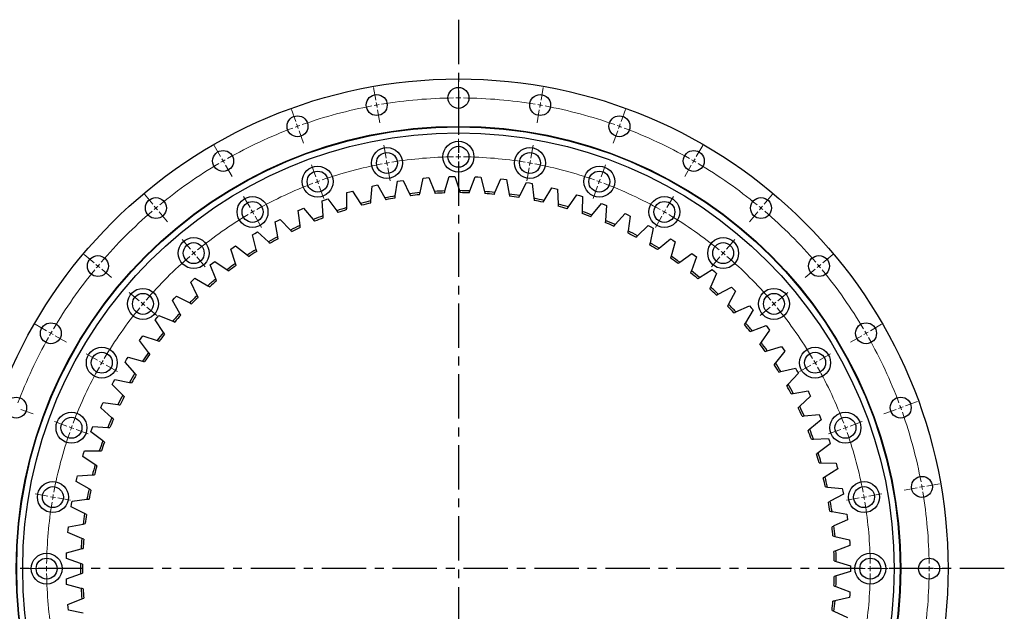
# Model space of a CAD drawing. Header units: millimetres. Extents: x -19 to 5091, y 5098 to 9181.
# Tile 3 of 13: x 836 to 1823, y 5954 to 6547. Entities that reach past the tile are written whole.
import ezdxf

# ---------------------------------------------------------------- set-up
doc = ezdxf.new("R2010")
doc.units = ezdxf.units.MM
doc.header["$LTSCALE"] = 20
doc.linetypes.add('CENTER', pattern=[10.16, 6.35, -1.27, 1.27, -1.27])

msp = doc.modelspace()

# ---------------------------------------------------------------- linework, layer by layer
at = {"linetype": 'CENTER', "ltscale": 0.35}
for p, q in [((1275.83, 6547.17), (1275.83, 5446.31)), ((1823.24, 5996.74), (728.42, 5996.74))]:
    msp.add_line(p, q, dxfattribs=at)
at = {"color": 0, "linetype": 'Continuous', "lineweight": 18}
for p, q in [((1193, 6466.49), (1190.74, 6479.29)), ((1275.83, 6473.74), (1275.83, 6486.74)), ((1358.66, 6466.49), (1360.92, 6479.29)), ((1275.83, 6468.74), (1275.83, 6471.24)), ((1275.83, 6468.74), (1275.83, 6466.24)), ((1193.87, 6461.57), (1193.43, 6464.03)), ((1193.87, 6461.57), (1194.3, 6459.11)), ((1275.83, 6463.74), (1275.83, 6450.74)), ((1357.79, 6461.57), (1357.36, 6459.11)), ((1357.79, 6461.57), (1358.23, 6464.03)), ((1112.69, 6444.97), (1108.24, 6457.19)), ((1194.74, 6456.64), (1196.99, 6443.84)), ((1356.92, 6456.64), (1354.67, 6443.84)), ((1438.97, 6444.97), (1443.42, 6457.19)), ((1114.4, 6440.27), (1113.54, 6442.62)), ((1114.4, 6440.27), (1115.25, 6437.92)), ((1437.26, 6440.27), (1436.41, 6437.92)), ((1437.26, 6440.27), (1438.12, 6442.62)), ((1116.11, 6435.57), (1120.55, 6423.36)), ((1435.55, 6435.57), (1431.11, 6423.36)), ((1037.33, 6409.83), (1030.83, 6421.09)), ((1203.25, 6408.39), (1200.99, 6421.19)), ((1275.83, 6414.74), (1275.83, 6427.74)), ((1348.42, 6408.39), (1350.67, 6421.19)), ((1514.33, 6409.83), (1520.83, 6421.09)), ((1275.83, 6409.74), (1275.83, 6412.24)), ((1275.83, 6409.74), (1275.83, 6407.24)), ((1039.83, 6405.5), (1038.58, 6407.67)), ((1039.83, 6405.5), (1041.08, 6403.34)), ((1042.33, 6401.17), (1048.83, 6389.91)), ((1132.87, 6389.53), (1128.42, 6401.75)), ((1204.11, 6403.46), (1203.68, 6405.93)), ((1204.11, 6403.46), (1204.55, 6401)), ((1204.98, 6398.54), (1207.24, 6385.74)), ((1275.83, 6404.74), (1275.83, 6391.74)), ((1346.68, 6398.54), (1344.42, 6385.74)), ((1347.55, 6403.46), (1347.11, 6401)), ((1347.55, 6403.46), (1347.98, 6405.93)), ((1418.79, 6389.53), (1423.24, 6401.75)), ((1509.33, 6401.17), (1502.83, 6389.91)), ((1511.83, 6405.5), (1510.58, 6403.34)), ((1511.83, 6405.5), (1513.08, 6407.67)), ((1134.58, 6384.83), (1133.72, 6387.18)), ((1134.58, 6384.83), (1135.43, 6382.48)), ((1136.29, 6380.13), (1140.73, 6367.92)), ((1415.37, 6380.13), (1410.93, 6367.92)), ((1417.08, 6384.83), (1416.23, 6382.48)), ((1417.08, 6384.83), (1417.94, 6387.18)), ((969.22, 6362.14), (960.86, 6372.1)), ((1066.83, 6358.74), (1060.33, 6370)), ((1484.83, 6358.74), (1491.33, 6370)), ((1582.44, 6362.14), (1590.8, 6372.1)), ((972.43, 6358.31), (970.83, 6360.23)), ((1579.23, 6358.31), (1580.83, 6360.23)), ((972.43, 6358.31), (974.04, 6356.4)), ((975.65, 6354.48), (984, 6344.52)), ((1069.33, 6354.41), (1068.08, 6356.57)), ((1069.33, 6354.41), (1070.58, 6352.24)), ((1071.83, 6350.08), (1078.33, 6338.82)), ((1479.83, 6350.08), (1473.33, 6338.82)), ((1482.33, 6354.41), (1481.08, 6352.24)), ((1482.33, 6354.41), (1483.58, 6356.57)), ((1576.01, 6354.48), (1567.66, 6344.52)), ((1579.23, 6358.31), (1577.62, 6356.4)), ((1007.15, 6316.94), (998.79, 6326.9)), ((1544.52, 6316.94), (1552.87, 6326.9)), ((910.43, 6303.35), (900.47, 6311.7)), ((1010.36, 6313.11), (1008.75, 6315.03)), ((1010.36, 6313.11), (1011.97, 6311.2)), ((1541.3, 6313.11), (1539.69, 6311.2)), ((1541.3, 6313.11), (1542.91, 6315.03)), ((1641.23, 6303.35), (1651.19, 6311.7)), ((914.26, 6300.13), (912.34, 6301.74)), ((914.26, 6300.13), (916.17, 6298.53)), ((1013.57, 6309.28), (1021.93, 6299.33)), ((1538.09, 6309.28), (1529.73, 6299.33)), ((1637.4, 6300.13), (1635.49, 6298.53)), ((1637.4, 6300.13), (1639.32, 6301.74)), ((918.09, 6296.92), (928.05, 6288.56)), ((1633.57, 6296.92), (1623.61, 6288.56)), ((955.62, 6265.42), (945.67, 6273.78)), ((1596.04, 6265.42), (1606, 6273.78)), ((959.45, 6262.21), (957.54, 6263.82)), ((959.45, 6262.21), (961.37, 6260.6)), ((1592.21, 6262.21), (1590.29, 6260.6)), ((1592.21, 6262.21), (1594.12, 6263.82)), ((963.28, 6259), (973.24, 6250.64)), ((1588.38, 6259), (1578.42, 6250.64)), ((862.74, 6235.24), (851.48, 6241.74)), ((1688.92, 6235.24), (1700.18, 6241.74)), ((867.07, 6232.74), (864.9, 6233.99)), ((867.07, 6232.74), (869.23, 6231.49)), ((1684.59, 6232.74), (1682.43, 6231.49)), ((1684.59, 6232.74), (1686.76, 6233.99)), ((871.4, 6230.24), (882.65, 6223.74)), ((1680.26, 6230.24), (1669.01, 6223.74)), ((913.83, 6205.74), (902.57, 6212.24)), ((1637.83, 6205.74), (1649.09, 6212.24)), ((918.16, 6203.24), (916, 6204.49)), ((918.16, 6203.24), (920.33, 6201.99)), ((1633.5, 6203.24), (1631.33, 6201.99)), ((1633.5, 6203.24), (1635.66, 6204.49)), ((922.49, 6200.74), (933.75, 6194.24)), ((1629.17, 6200.74), (1617.91, 6194.24)), ((1724.06, 6159.88), (1736.28, 6164.33)), ((836.99, 6156.46), (849.21, 6152.02)), ((1714.67, 6156.46), (1702.45, 6152.02)), ((1719.37, 6158.17), (1717.02, 6157.32)), ((1719.37, 6158.17), (1721.71, 6159.03)), ((883.04, 6139.7), (870.82, 6144.15)), ((1668.62, 6139.7), (1680.84, 6144.15)), ((887.74, 6137.99), (885.39, 6138.85)), ((887.74, 6137.99), (890.09, 6137.14)), ((892.44, 6136.28), (904.65, 6131.84)), ((1659.23, 6136.28), (1647.01, 6131.84)), ((1663.92, 6137.99), (1661.57, 6137.14)), ((1663.92, 6137.99), (1666.27, 6138.85)), ((1735.74, 6077.83), (1722.93, 6075.57)), ((1740.66, 6078.7), (1738.2, 6078.27)), ((1740.66, 6078.7), (1743.12, 6079.13)), ((1745.58, 6079.57), (1758.39, 6081.83)), ((864.18, 6069.32), (851.38, 6071.58)), ((869.1, 6068.46), (866.64, 6068.89)), ((869.1, 6068.46), (871.57, 6068.02)), ((874.03, 6067.59), (886.83, 6065.33)), ((1677.63, 6067.59), (1664.83, 6065.33)), ((1682.56, 6068.46), (1680.09, 6068.02)), ((1682.56, 6068.46), (1685.02, 6068.89)), ((1687.48, 6069.32), (1700.28, 6071.58)), ((857.83, 5996.74), (844.83, 5996.74)), ((862.83, 5996.74), (860.33, 5996.74)), ((862.83, 5996.74), (865.33, 5996.74)), ((867.83, 5996.74), (880.83, 5996.74)), ((1683.83, 5996.74), (1670.83, 5996.74)), ((1688.83, 5996.74), (1686.33, 5996.74)), ((1688.83, 5996.74), (1691.33, 5996.74)), ((1693.83, 5996.74), (1706.83, 5996.74)), ((1742.83, 5996.74), (1729.83, 5996.74)), ((1747.83, 5996.74), (1745.33, 5996.74)), ((1747.83, 5996.74), (1750.33, 5996.74)), ((1752.83, 5996.74), (1765.83, 5996.74))]:
    msp.add_line(p, q, dxfattribs=at)
at = {"color": 7, "linetype": 'Continuous', "lineweight": 25}
for p, q in [((1228.56, 6485.46), (1228.56, 6485.46)), ((1240.5, 6388.41), (1243.36, 6388.66)), ((1243.36, 6388.66), (1246.21, 6388.88)), ((1246.21, 6388.88), (1251.77, 6374.97)), ((1262.31, 6375.5), (1266.47, 6389.89)), ((1266.47, 6389.89), (1269.33, 6389.95)), ((1269.33, 6389.95), (1272.19, 6389.98)), ((1272.19, 6389.98), (1276.82, 6375.74)), ((1287.38, 6375.56), (1292.47, 6389.65)), ((1292.47, 6389.65), (1295.33, 6389.52)), ((1295.33, 6389.52), (1298.19, 6389.36)), ((1298.19, 6389.36), (1301.86, 6374.84)), ((1187.92, 6365.4), (1189.15, 6380.33)), ((1189.15, 6380.33), (1191.95, 6380.95)), ((1191.95, 6380.95), (1194.75, 6381.55)), ((1194.75, 6381.55), (1202.09, 6368.5)), ((1212.48, 6370.41), (1214.69, 6385.22)), ((1214.69, 6385.22), (1217.52, 6385.65)), ((1217.52, 6385.65), (1220.36, 6386.07)), ((1220.36, 6386.07), (1226.82, 6372.56)), ((1237.31, 6373.78), (1240.5, 6388.41)), ((1312.39, 6373.97), (1318.4, 6387.69)), ((1318.4, 6387.69), (1321.25, 6387.37)), ((1321.25, 6387.37), (1324.09, 6387.03)), ((1324.09, 6387.03), (1326.79, 6372.3)), ((1337.24, 6370.73), (1344.15, 6384.02)), ((1344.15, 6384.02), (1346.96, 6383.51)), ((1346.96, 6383.51), (1349.78, 6382.98)), ((1349.78, 6382.98), (1351.5, 6368.11)), ((1163.75, 6358.79), (1163.99, 6373.76)), ((1163.99, 6373.76), (1166.74, 6374.57)), ((1166.74, 6374.57), (1169.49, 6375.35)), ((1169.49, 6375.35), (1177.68, 6362.81)), ((1361.82, 6365.85), (1369.59, 6378.66)), ((1369.59, 6378.66), (1372.37, 6377.97)), ((1372.37, 6377.97), (1375.14, 6377.25)), ((1375.14, 6377.25), (1375.88, 6362.29)), ((1386.03, 6359.36), (1394.63, 6371.63)), ((1394.63, 6371.63), (1397.36, 6370.75)), ((1397.36, 6370.75), (1400.07, 6369.86)), ((1400.07, 6369.86), (1399.82, 6354.88)), ((1139.32, 6365.55), (1142.01, 6366.53)), ((1140.06, 6350.59), (1139.32, 6365.55)), ((1142.01, 6366.53), (1144.7, 6367.49)), ((1144.7, 6367.49), (1153.7, 6355.52)), ((1409.75, 6351.29), (1419.15, 6362.96)), ((1419.15, 6362.96), (1421.81, 6361.9)), ((1421.81, 6361.9), (1424.46, 6360.83)), ((1424.46, 6360.83), (1423.22, 6345.9)), ((1115.24, 6355.72), (1117.86, 6356.88)), ((1116.97, 6340.84), (1115.24, 6355.72)), ((1117.86, 6356.88), (1120.49, 6358.02)), ((1120.49, 6358.02), (1130.26, 6346.67)), ((1432.89, 6341.66), (1443.04, 6352.68)), ((1443.04, 6352.68), (1445.62, 6351.46)), ((1445.62, 6351.46), (1448.2, 6350.21)), ((1448.2, 6350.21), (1445.98, 6335.4)), ((1091.87, 6344.32), (1094.4, 6345.65)), ((1094.58, 6329.59), (1091.87, 6344.32)), ((1094.4, 6345.65), (1096.95, 6346.96)), ((1096.95, 6346.96), (1107.45, 6336.28)), ((1455.35, 6330.53), (1466.19, 6340.85)), ((1466.19, 6340.85), (1468.7, 6339.46)), ((1468.7, 6339.46), (1471.18, 6338.05)), ((1069.3, 6331.4), (1071.74, 6332.9)), ((1072.98, 6316.88), (1069.3, 6331.4)), ((1071.74, 6332.9), (1074.19, 6334.37)), ((1074.19, 6334.37), (1085.38, 6324.41)), ((1471.18, 6338.05), (1467.99, 6323.41)), ((1049.97, 6318.67), (1052.32, 6320.31)), ((1052.32, 6320.31), (1064.14, 6311.11)), ((1477.01, 6317.93), (1488.52, 6327.52)), ((1488.52, 6327.52), (1490.92, 6325.96)), ((1493.31, 6324.39), (1489.16, 6310)), ((1490.92, 6325.96), (1493.31, 6324.39)), ((1047.63, 6317.02), (1049.97, 6318.67)), ((1052.26, 6302.78), (1047.63, 6317.02)), ((1497.8, 6303.93), (1509.92, 6312.74)), ((1509.92, 6312.74), (1512.21, 6311.03)), ((1512.21, 6311.03), (1514.49, 6309.3)), ((1026.96, 6301.24), (1029.19, 6303.04)), ((1032.53, 6287.33), (1026.96, 6301.24)), ((1029.19, 6303.04), (1031.42, 6304.83)), ((1031.42, 6304.83), (1043.82, 6296.43)), ((1514.49, 6309.3), (1509.39, 6295.22)), ((1517.62, 6288.59), (1530.29, 6296.58)), ((1534.63, 6292.84), (1528.61, 6279.13)), ((1530.29, 6296.58), (1532.47, 6294.72)), ((1532.47, 6294.72), (1534.63, 6292.84)), ((1007.38, 6284.12), (1009.48, 6286.07)), ((1013.85, 6270.62), (1007.38, 6284.12)), ((1009.48, 6286.07), (1011.6, 6288)), ((1011.6, 6288), (1024.52, 6280.44)), ((1536.38, 6271.97), (1549.55, 6279.11)), ((1553.63, 6275.09), (1546.72, 6261.8)), ((1549.55, 6279.11), (1551.6, 6277.11)), ((1551.6, 6277.11), (1553.63, 6275.09)), ((988.98, 6265.75), (990.94, 6267.84)), ((996.32, 6252.7), (988.98, 6265.75)), ((990.94, 6267.84), (992.92, 6269.9)), ((992.92, 6269.9), (1006.32, 6263.21)), ((1554, 6254.15), (1567.61, 6260.4)), ((1567.61, 6260.4), (1569.53, 6258.27)), ((973.65, 6248.41), (975.49, 6250.61)), ((975.49, 6250.61), (989.3, 6244.81)), ((1571.42, 6256.12), (1563.65, 6243.32)), ((1569.53, 6258.27), (1571.42, 6256.12)), ((971.82, 6246.21), (973.65, 6248.41)), ((980.02, 6233.67), (971.82, 6246.21)), ((1570.41, 6235.21), (1584.4, 6240.54)), ((1584.4, 6240.54), (1586.17, 6238.29)), ((1587.92, 6236.02), (1579.31, 6223.76)), ((1586.17, 6238.29), (1587.92, 6236.02)), ((956, 6225.57), (957.67, 6227.89)), ((965.01, 6213.6), (956, 6225.57)), ((957.67, 6227.89), (959.37, 6230.2)), ((959.37, 6230.2), (973.53, 6225.34)), ((1585.52, 6215.22), (1599.84, 6219.61)), ((1603.05, 6214.87), (1593.65, 6203.21)), ((1599.84, 6219.61), (1601.46, 6217.25)), ((1601.46, 6217.25), (1603.05, 6214.87)), ((941.58, 6203.93), (943.09, 6206.36)), ((951.35, 6192.58), (941.58, 6203.93)), ((943.09, 6206.36), (944.63, 6208.78)), ((944.63, 6208.78), (959.08, 6204.86)), ((1599.28, 6194.27), (1613.86, 6197.71)), ((1616.75, 6192.77), (1606.61, 6181.75)), ((1613.86, 6197.71), (1615.32, 6195.24)), ((1615.32, 6195.24), (1616.75, 6192.77)), ((928.61, 6181.39), (929.97, 6183.91)), ((939.12, 6170.71), (928.61, 6181.39)), ((929.97, 6183.91), (931.34, 6186.42)), ((931.34, 6186.42), (946.02, 6183.47)), ((1611.63, 6172.46), (1626.4, 6174.93)), ((1626.4, 6174.93), (1627.69, 6172.37)), ((1627.69, 6172.37), (1628.96, 6169.81)), ((918.35, 6160.64), (919.56, 6163.24)), ((919.56, 6163.24), (934.4, 6161.26)), ((1628.96, 6169.81), (1618.11, 6159.48)), ((917.17, 6158.04), (918.35, 6160.64)), ((928.36, 6148.08), (917.17, 6158.04)), ((1622.51, 6149.88), (1637.41, 6151.37)), ((1639.63, 6146.09), (1628.12, 6136.51)), ((1637.41, 6151.37), (1638.53, 6148.73)), ((1638.53, 6148.73), (1639.63, 6146.09)), ((907.29, 6133.98), (908.3, 6136.66)), ((919.12, 6124.78), (907.29, 6133.98)), ((908.3, 6136.66), (909.33, 6139.33)), ((909.33, 6139.33), (924.28, 6138.34)), ((1631.87, 6126.64), (1646.84, 6127.13)), ((1646.84, 6127.13), (1647.79, 6124.43)), ((1647.79, 6124.43), (1648.7, 6121.72)), ((899.86, 6112.06), (900.71, 6114.8)), ((900.71, 6114.8), (915.69, 6114.79)), ((1648.7, 6121.72), (1636.58, 6112.92)), ((899.03, 6109.32), (899.86, 6112.06)), ((911.43, 6100.93), (899.03, 6109.32)), ((1639.68, 6102.82), (1654.65, 6102.33)), ((1654.65, 6102.33), (1655.41, 6099.57)), ((1656.15, 6096.8), (1643.47, 6088.82)), ((1655.41, 6099.57), (1656.15, 6096.8)), ((892.41, 6084.17), (893.06, 6086.96)), ((905.34, 6076.62), (892.41, 6084.17)), ((893.06, 6086.96), (893.73, 6089.75)), ((893.73, 6089.75), (908.67, 6090.73)), ((1645.9, 6078.54), (1660.8, 6077.06)), ((1660.8, 6077.06), (1661.38, 6074.26)), ((1661.38, 6074.26), (1661.93, 6071.45)), ((887.93, 6061.47), (888.41, 6064.29)), ((888.41, 6064.29), (903.26, 6066.26)), ((1661.93, 6071.45), (1648.76, 6064.32)), ((887.47, 6058.64), (887.93, 6061.47)), ((900.87, 6051.96), (887.47, 6058.64)), ((1650.49, 6053.9), (1665.27, 6051.44)), ((1666.02, 6045.77), (1652.41, 6039.53)), ((1665.27, 6051.44), (1665.66, 6048.61)), ((1665.66, 6048.61), (1666.02, 6045.77)), ((884.23, 6032.84), (884.5, 6035.69)), ((884.5, 6035.69), (884.8, 6038.54)), ((884.8, 6038.54), (899.48, 6041.49)), ((898.04, 6027.05), (884.23, 6032.84)), ((1653.45, 6029.02), (1668.03, 6025.59)), ((1668.03, 6025.59), (1668.23, 6022.73)), ((882.89, 6012.6), (897.35, 6016.52)), ((1668.41, 6019.87), (1654.41, 6014.55)), ((1668.23, 6022.73), (1668.41, 6019.87)), ((882.7, 6006.88), (882.78, 6009.74)), ((896.87, 6002.02), (882.7, 6006.88)), ((882.78, 6009.74), (882.89, 6012.6)), ((1654.76, 6003.99), (1669.08, 5999.6)), ((1669.08, 5993.88), (1654.76, 5989.49)), ((1669.08, 5999.6), (1669.09, 5996.74)), ((1669.09, 5996.74), (1669.08, 5993.88)), ((882.7, 5986.6), (896.87, 5991.46)), ((882.78, 5983.74), (882.7, 5986.6)), ((882.89, 5980.87), (882.78, 5983.74)), ((897.35, 5976.96), (882.89, 5980.87)), ((1654.41, 5978.93), (1668.41, 5973.6)), ((884.23, 5960.64), (898.04, 5966.42)), ((1668.03, 5967.89), (1653.45, 5964.46)), ((1668.23, 5970.75), (1668.03, 5967.89)), ((1668.41, 5973.6), (1668.23, 5970.75)), ((884.5, 5957.79), (884.23, 5960.64)), ((884.8, 5954.94), (884.5, 5957.79)), ((899.48, 5951.99), (884.8, 5954.94)), ((1652.41, 5953.95), (1666.02, 5947.71))]:
    msp.add_line(p, q, dxfattribs=at)
for centre, radius in [((1275.83, 5996.74), 491), ((1275.83, 6468.74), 10.5), ((1193.87, 6461.57), 10.5), ((1357.79, 6461.57), 10.5), ((1114.4, 6440.27), 10.5), ((1437.26, 6440.27), 10.5), ((1275.83, 5996.74), 443.5), ((1275.83, 5996.74), 443), ((1275.83, 5996.74), 437), ((1204.11, 6403.46), 15.5), ((1275.83, 6409.74), 15.5), ((1275.83, 6409.74), 10.5), ((1347.55, 6403.46), 15.5), ((1039.83, 6405.5), 10.5), ((1204.11, 6403.46), 10.5), ((1347.55, 6403.46), 10.5), ((1511.83, 6405.5), 10.5), ((1134.58, 6384.83), 15.5), ((1417.08, 6384.83), 15.5), ((1134.58, 6384.83), 10.5), ((1417.08, 6384.83), 10.5), ((1069.33, 6354.41), 15.5), ((1482.33, 6354.41), 15.5), ((972.43, 6358.31), 10.5), ((1069.33, 6354.41), 10.5), ((1482.33, 6354.41), 10.5), ((1579.23, 6358.31), 10.5), ((1010.36, 6313.11), 15.5), ((1010.36, 6313.11), 10.5), ((1541.3, 6313.11), 15.5), ((1541.3, 6313.11), 10.5), ((914.26, 6300.13), 10.5), ((1637.4, 6300.13), 10.5), ((959.45, 6262.21), 15.5), ((959.45, 6262.21), 10.5), ((1592.21, 6262.21), 15.5), ((1592.21, 6262.21), 10.5), ((867.07, 6232.74), 10.5), ((1684.59, 6232.74), 10.5), ((918.16, 6203.24), 15.5), ((918.16, 6203.24), 10.5), ((1633.5, 6203.24), 15.5), ((1633.5, 6203.24), 10.5), ((832.3, 6158.17), 10.5), ((1719.37, 6158.17), 10.5), ((887.74, 6137.99), 15.5), ((1663.92, 6137.99), 15.5), ((887.74, 6137.99), 10.5), ((1663.92, 6137.99), 10.5), ((869.1, 6068.46), 15.5), ((1682.56, 6068.46), 15.5), ((1740.66, 6078.7), 10.5), ((869.1, 6068.46), 10.5), ((1682.56, 6068.46), 10.5), ((862.83, 5996.74), 15.5), ((862.83, 5996.74), 10.5), ((1688.83, 5996.74), 15.5), ((1688.83, 5996.74), 10.5), ((1747.83, 5996.74), 10.5)]:
    msp.add_circle(centre, radius, dxfattribs=at)
at = {"color": 0, "linetype": 'Continuous', "lineweight": 18}
for radius, start, end in [(472, 90.60695, 99.39305), (472, 90, 90.30347), (472, 89.69653, 90), (472, 80.60695, 89.39305), (472, 100.60695, 109.39305), (472, 100, 100.30347), (472, 99.69653, 100), (472, 80, 80.30347), (472, 79.69653, 80), (472, 70.60695, 79.39305), (472, 110.60695, 119.39305), (472, 110, 110.30347), (472, 109.69653, 110), (472, 70, 70.30347), (472, 69.69653, 70), (472, 60.60695, 69.39305), (413, 90.69365, 99.30635), (413, 90, 90.34683), (413, 89.65317, 90), (413, 80.69365, 89.30635), (472, 120.60695, 129.39305), (472, 120, 120.30347), (472, 119.69653, 120), (413, 100.69365, 109.30635), (413, 100, 100.34683), (413, 99.65317, 100), (413, 80, 80.34683), (413, 79.65317, 80), (413, 70.69365, 79.30635), (472, 60, 60.30347), (472, 59.69653, 60), (472, 50.60695, 59.39305), (413, 110.69365, 119.30635), (413, 110, 110.34683), (413, 109.65317, 110), (413, 70, 70.34683), (413, 69.65317, 70), (413, 60.69365, 69.30635), (472, 129.69653, 130), (472, 50, 50.30347), (472, 130.60695, 139.39305), (472, 130, 130.30347), (413, 120.69365, 129.30635), (413, 120, 120.34683), (413, 119.65317, 120), (413, 60, 60.34683), (413, 59.65317, 60), (413, 50.69365, 59.30635), (472, 49.69653, 50), (472, 40.60695, 49.39305), (413, 130.69365, 139.30635), (413, 130, 130.34683), (413, 129.65317, 130), (413, 50, 50.34683), (413, 49.65317, 50), (413, 40.69365, 49.30635), (472, 140, 140.30347), (472, 139.69653, 140), (472, 40, 40.30347), (472, 39.69653, 40), (472, 140.60695, 149.39305), (472, 30.60695, 39.39305), (413, 140, 140.34683), (413, 139.65317, 140), (413, 40, 40.34683), (413, 39.65317, 40), (413, 140.69365, 149.30635), (413, 30.69365, 39.30635), (472, 150, 150.30347), (472, 149.69653, 150), (472, 30, 30.30347), (472, 29.69653, 30), (472, 150.60695, 159.39305), (472, 20.60695, 29.39305), (413, 150, 150.34683), (413, 149.65317, 150), (413, 30, 30.34683), (413, 29.65317, 30), (413, 150.69365, 159.30635), (413, 20.69365, 29.30635), (472, 20, 20.30347), (472, 19.69653, 20), (472, 10.60695, 19.39305), (413, 160.69365, 169.30635), (413, 160, 160.34683), (413, 159.65317, 160), (413, 20, 20.34683), (413, 19.65317, 20), (413, 10.69365, 19.30635), (472, 10, 10.30347), (472, 9.69653, 10), (472, 0.60695, 9.39305), (413, 170.69365, 179.30635), (413, 170, 170.34683), (413, 169.65317, 170), (413, 10, 10.34683), (413, 9.65317, 10), (413, 0.69365, 9.30635), (413, 179.65317, 180), (413, 180, 180.34683), (413, 0, 0.34683), (413, 359.65317, 0), (472, 0, 0.30347), (472, 359.69653, 0), (413, 180.69365, 189.30635), (413, 350.69365, 359.30635), (472, 350.60695, 359.39305)]:
    msp.add_arc((1275.83, 5996.74), radius, start, end, dxfattribs=at)
at = {"color": 7, "linetype": 'Continuous', "lineweight": 25}
for radius, start, end in [(379, 99.62271, 101.2194), (379, 95.83323, 97.42992), (377, 95.93283, 97.33033), (379, 92.04376, 93.64045), (377, 92.14335, 93.54086), (379, 88.25429, 89.85098), (377, 88.35388, 89.75138), (379, 84.46481, 86.0615), (377, 84.56441, 85.96191), (379, 80.67534, 82.27203), (377, 80.77493, 82.17244), (379, 103.41218, 105.00887), (377, 103.51178, 104.90928), (377, 99.7223, 101.1198), (379, 76.88586, 78.48256), (377, 76.98546, 78.38296), (379, 73.09639, 74.69308), (377, 73.19599, 74.59349), (379, 110.99113, 112.58782), (379, 107.20165, 108.79835), (377, 107.30125, 108.69875), (377, 69.40651, 70.80401), (379, 69.30692, 70.90361), (379, 114.7806, 116.37729), (377, 111.09072, 112.48822), (377, 65.61704, 67.01454), (379, 65.51744, 67.11414), (379, 118.57008, 120.16677), (377, 114.8802, 116.2777), (377, 61.82756, 63.22507), (379, 61.72797, 63.32466), (377, 118.66967, 120.06717), (377, 58.03809, 59.43559), (379, 57.9385, 59.53519), (379, 122.35955, 123.95624), (377, 122.45914, 123.85665), (379, 54.14902, 55.74571), (379, 126.14902, 127.74571), (377, 126.24862, 127.64612), (377, 54.24862, 55.64612), (377, 50.45914, 51.85665), (379, 50.35955, 51.95624), (379, 129.9385, 131.53519), (377, 130.03809, 131.43559), (379, 133.72797, 135.32466), (377, 46.66967, 48.06717), (379, 46.57008, 48.16677), (377, 133.82756, 135.22507), (379, 42.7806, 44.37729), (379, 137.51744, 139.11414), (377, 137.61704, 139.01454), (377, 42.8802, 44.2777), (377, 39.09072, 40.48822), (379, 38.99113, 40.58782), (379, 141.30692, 142.90361), (377, 141.40651, 142.80401), (377, 35.30125, 36.69875), (379, 35.20165, 36.79835), (379, 145.09639, 146.69308), (377, 145.19599, 146.59349), (377, 31.51178, 32.90928), (379, 31.41218, 33.00887), (379, 148.88586, 150.48256), (377, 148.98546, 150.38296), (379, 27.62271, 29.2194), (377, 27.7223, 29.1198), (379, 152.67534, 154.27203), (377, 152.77493, 154.17244), (377, 23.93283, 25.33033), (379, 23.83323, 25.42992), (379, 156.46481, 158.0615), (377, 156.56441, 157.96191), (377, 20.14335, 21.54086), (379, 20.04376, 21.64045), (379, 160.25429, 161.85098), (377, 160.35388, 161.75138), (379, 16.25429, 17.85098), (377, 16.35388, 17.75138), (379, 164.04376, 165.64045), (377, 164.14335, 165.54086), (377, 12.56441, 13.96191), (379, 12.46481, 14.0615), (379, 167.83323, 169.42992), (377, 167.93283, 169.33033), (377, 8.77493, 10.17244), (379, 8.67534, 10.27203), (379, 171.62271, 173.2194), (377, 171.7223, 173.1198), (377, 4.98546, 6.38296), (379, 4.88586, 6.48256), (379, 175.41218, 177.00887), (377, 175.51178, 176.90928), (377, 1.19599, 2.59349), (379, 1.09639, 2.69308), (379, 179.20165, 180.79835), (377, 179.30125, 180.69875), (377, 357.40651, 358.80401), (379, 357.30692, 358.90361), (379, 182.99113, 184.58782), (377, 183.09072, 184.48822), (379, 353.51744, 355.11414), (377, 353.61704, 355.01454)]:
    msp.add_arc((1275.83, 5996.74), radius, start, end, dxfattribs=at)
for points in [[(1212.17, 6368.32), (1212.27, 6369.02), (1212.37, 6369.71), (1212.48, 6370.41)], [(1226.82, 6372.56), (1227.12, 6371.92), (1227.43, 6371.29), (1227.73, 6370.66)], [(1236.86, 6371.72), (1237.01, 6372.4), (1237.16, 6373.09), (1237.31, 6373.78)], [(1251.77, 6374.97), (1252.03, 6374.32), (1252.29, 6373.67), (1252.55, 6373.02)], [(1261.73, 6373.47), (1261.93, 6374.15), (1262.12, 6374.82), (1262.31, 6375.5)], [(1276.82, 6375.74), (1277.03, 6375.07), (1277.25, 6374.4), (1277.47, 6373.73)], [(1286.66, 6373.58), (1286.9, 6374.24), (1287.14, 6374.9), (1287.38, 6375.56)], [(1301.86, 6374.84), (1302.03, 6374.16), (1302.21, 6373.48), (1302.38, 6372.8)], [(1311.54, 6372.04), (1311.82, 6372.69), (1312.11, 6373.33), (1312.39, 6373.97)], [(1326.79, 6372.3), (1326.92, 6371.61), (1327.05, 6370.92), (1327.17, 6370.23)], [(1336.27, 6368.86), (1336.59, 6369.49), (1336.92, 6370.11), (1337.24, 6370.73)], [(1177.68, 6362.81), (1178.06, 6362.22), (1178.45, 6361.63), (1178.83, 6361.05)], [(1187.75, 6363.3), (1187.8, 6364), (1187.86, 6364.7), (1187.92, 6365.4)], [(1202.09, 6368.5), (1202.43, 6367.88), (1202.78, 6367.27), (1203.12, 6366.66)], [(1351.5, 6368.11), (1351.58, 6367.41), (1351.67, 6366.71), (1351.75, 6366.02)], [(1360.73, 6364.05), (1361.09, 6364.65), (1361.46, 6365.25), (1361.82, 6365.85)], [(1375.88, 6362.29), (1375.92, 6361.59), (1375.95, 6360.89), (1375.99, 6360.19)], [(1384.82, 6357.64), (1385.22, 6358.21), (1385.63, 6358.79), (1386.03, 6359.36)], [(1140.17, 6348.48), (1140.13, 6349.18), (1140.1, 6349.89), (1140.06, 6350.59)], [(1153.7, 6355.52), (1154.12, 6354.96), (1154.55, 6354.4), (1154.97, 6353.84)], [(1163.71, 6356.68), (1163.72, 6357.38), (1163.74, 6358.08), (1163.75, 6358.79)], [(1399.82, 6354.88), (1399.81, 6354.18), (1399.8, 6353.48), (1399.79, 6352.78)], [(1408.43, 6349.65), (1408.87, 6350.19), (1409.31, 6350.74), (1409.75, 6351.29)], [(1117.22, 6338.75), (1117.14, 6339.45), (1117.06, 6340.14), (1116.97, 6340.84)], [(1130.26, 6346.67), (1130.71, 6346.13), (1131.17, 6345.6), (1131.63, 6345.07)], [(1423.22, 6345.9), (1423.16, 6345.2), (1423.11, 6344.51), (1423.05, 6343.81)], [(1431.47, 6340.11), (1431.94, 6340.63), (1432.42, 6341.15), (1432.89, 6341.66)], [(1094.96, 6327.52), (1094.83, 6328.21), (1094.71, 6328.9), (1094.58, 6329.59)], [(1107.45, 6336.28), (1107.94, 6335.78), (1108.43, 6335.28), (1108.92, 6334.78)], [(1445.98, 6335.4), (1445.87, 6334.71), (1445.77, 6334.01), (1445.66, 6333.32)], [(1453.82, 6329.08), (1454.33, 6329.56), (1454.84, 6330.04), (1455.35, 6330.53)], [(1085.38, 6324.41), (1085.9, 6323.94), (1086.42, 6323.48), (1086.95, 6323.01)], [(1467.99, 6323.41), (1467.84, 6322.73), (1467.69, 6322.04), (1467.54, 6321.36)], [(1064.14, 6311.11), (1064.69, 6310.67), (1065.24, 6310.24), (1065.8, 6309.81)], [(1073.5, 6314.84), (1073.32, 6315.52), (1073.15, 6316.2), (1072.98, 6316.88)], [(1475.4, 6316.59), (1475.94, 6317.03), (1476.48, 6317.48), (1477.01, 6317.93)], [(1489.16, 6310), (1488.96, 6309.33), (1488.77, 6308.65), (1488.57, 6307.98)], [(1052.91, 6300.77), (1052.7, 6301.44), (1052.48, 6302.11), (1052.26, 6302.78)], [(1496.1, 6302.7), (1496.67, 6303.11), (1497.24, 6303.52), (1497.8, 6303.93)], [(1043.82, 6296.43), (1044.4, 6296.03), (1044.98, 6295.64), (1045.57, 6295.25)], [(1509.39, 6295.22), (1509.16, 6294.56), (1508.92, 6293.9), (1508.68, 6293.24)], [(1024.52, 6280.44), (1025.13, 6280.08), (1025.73, 6279.73), (1026.34, 6279.38)], [(1033.31, 6285.38), (1033.05, 6286.03), (1032.79, 6286.68), (1032.53, 6287.33)], [(1515.84, 6287.47), (1516.43, 6287.84), (1517.03, 6288.22), (1517.62, 6288.59)], [(1014.76, 6268.72), (1014.46, 6269.35), (1014.16, 6269.98), (1013.85, 6270.62)], [(1528.61, 6279.13), (1528.33, 6278.48), (1528.05, 6277.84), (1527.76, 6277.2)], [(1534.53, 6270.97), (1535.15, 6271.31), (1535.76, 6271.64), (1536.38, 6271.97)], [(1006.32, 6263.21), (1006.95, 6262.9), (1007.58, 6262.58), (1008.21, 6262.27)], [(1546.72, 6261.8), (1546.4, 6261.18), (1546.07, 6260.56), (1545.75, 6259.94)], [(997.36, 6250.87), (997.01, 6251.48), (996.67, 6252.09), (996.32, 6252.7)], [(1552.09, 6253.27), (1552.73, 6253.57), (1553.36, 6253.86), (1554, 6254.15)], [(989.3, 6244.81), (989.95, 6244.54), (990.59, 6244.27), (991.24, 6244)], [(1563.65, 6243.32), (1563.28, 6242.72), (1562.92, 6242.12), (1562.55, 6241.52)], [(981.17, 6231.91), (980.79, 6232.49), (980.4, 6233.08), (980.02, 6233.67)], [(1568.44, 6234.46), (1569.09, 6234.71), (1569.75, 6234.96), (1570.41, 6235.21)], [(973.53, 6225.34), (974.2, 6225.11), (974.86, 6224.88), (975.52, 6224.65)], [(1579.31, 6223.76), (1578.91, 6223.19), (1578.51, 6222.61), (1578.1, 6222.04)], [(966.27, 6211.92), (965.85, 6212.48), (965.43, 6213.04), (965.01, 6213.6)], [(1583.51, 6214.6), (1584.18, 6214.8), (1584.85, 6215.01), (1585.52, 6215.22)], [(959.08, 6204.86), (959.76, 6204.67), (960.44, 6204.49), (961.12, 6204.31)], [(1593.65, 6203.21), (1593.21, 6202.66), (1592.77, 6202.11), (1592.33, 6201.57)], [(952.73, 6190.99), (952.27, 6191.52), (951.81, 6192.05), (951.35, 6192.58)], [(1597.24, 6193.79), (1597.92, 6193.95), (1598.6, 6194.11), (1599.28, 6194.27)], [(946.02, 6183.47), (946.71, 6183.33), (947.4, 6183.19), (948.09, 6183.05)], [(1606.61, 6181.75), (1606.13, 6181.23), (1605.65, 6180.72), (1605.18, 6180.2)], [(1609.56, 6172.11), (1610.25, 6172.23), (1610.94, 6172.34), (1611.63, 6172.46)], [(940.6, 6169.21), (940.1, 6169.71), (939.61, 6170.21), (939.12, 6170.71)], [(934.4, 6161.26), (935.1, 6161.17), (935.79, 6161.08), (936.49, 6160.98)], [(1618.11, 6159.48), (1617.6, 6159), (1617.09, 6158.52), (1616.58, 6158.03)], [(929.93, 6146.68), (929.41, 6147.14), (928.88, 6147.61), (928.36, 6148.08)], [(1620.42, 6149.67), (1621.11, 6149.74), (1621.81, 6149.81), (1622.51, 6149.88)], [(924.28, 6138.34), (924.98, 6138.29), (925.68, 6138.24), (926.38, 6138.2)], [(1628.12, 6136.51), (1627.58, 6136.06), (1627.04, 6135.61), (1626.5, 6135.16)], [(920.78, 6123.49), (920.22, 6123.92), (919.67, 6124.35), (919.12, 6124.78)], [(1629.77, 6126.57), (1630.47, 6126.59), (1631.17, 6126.61), (1631.87, 6126.64)], [(915.69, 6114.79), (916.39, 6114.79), (917.09, 6114.79), (917.79, 6114.79)], [(1636.58, 6112.92), (1636.02, 6112.51), (1635.45, 6112.09), (1634.88, 6111.68)], [(1637.58, 6102.89), (1638.28, 6102.87), (1638.98, 6102.84), (1639.68, 6102.82)], [(913.18, 6099.75), (912.59, 6100.14), (912.01, 6100.53), (911.43, 6100.93)], [(908.67, 6090.73), (909.37, 6090.78), (910.07, 6090.83), (910.77, 6090.87)], [(1643.47, 6088.82), (1642.88, 6088.45), (1642.29, 6088.07), (1641.69, 6087.7)], [(907.16, 6075.55), (906.56, 6075.91), (905.95, 6076.26), (905.34, 6076.62)], [(1643.8, 6078.75), (1644.5, 6078.68), (1645.2, 6078.61), (1645.9, 6078.54)], [(903.26, 6066.26), (903.96, 6066.35), (904.65, 6066.45), (905.35, 6066.54)], [(1648.76, 6064.32), (1648.14, 6063.99), (1647.52, 6063.65), (1646.9, 6063.32)], [(1648.42, 6054.25), (1649.11, 6054.14), (1649.8, 6054.02), (1650.49, 6053.9)], [(902.76, 6051.02), (902.13, 6051.33), (901.5, 6051.64), (900.87, 6051.96)], [(899.48, 6041.49), (900.17, 6041.62), (900.86, 6041.76), (901.55, 6041.9)], [(1652.41, 6039.53), (1651.77, 6039.24), (1651.13, 6038.94), (1650.49, 6038.65)], [(899.99, 6026.24), (899.34, 6026.51), (898.69, 6026.78), (898.04, 6027.05)], [(1651.4, 6029.5), (1652.09, 6029.34), (1652.77, 6029.18), (1653.45, 6029.02)], [(897.35, 6016.52), (898.02, 6016.7), (898.7, 6016.88), (899.38, 6017.07)], [(1654.41, 6014.55), (1653.76, 6014.3), (1653.1, 6014.05), (1652.44, 6013.8)], [(1652.75, 6004.61), (1653.42, 6004.4), (1654.09, 6004.2), (1654.76, 6003.99)], [(898.86, 6001.34), (898.19, 6001.56), (897.53, 6001.79), (896.87, 6002.02)], [(896.87, 5991.46), (897.53, 5991.69), (898.19, 5991.91), (898.86, 5992.14)], [(1654.76, 5989.49), (1654.09, 5989.28), (1653.42, 5989.08), (1652.75, 5988.87)], [(899.38, 5976.41), (898.7, 5976.59), (898.02, 5976.78), (897.35, 5976.96)], [(1652.44, 5979.68), (1653.1, 5979.43), (1653.76, 5979.18), (1654.41, 5978.93)], [(898.04, 5966.42), (898.69, 5966.69), (899.34, 5966.97), (899.99, 5967.24)], [(1653.45, 5964.46), (1652.77, 5964.3), (1652.09, 5964.14), (1651.4, 5963.98)], [(1650.49, 5954.83), (1651.13, 5954.53), (1651.77, 5954.24), (1652.41, 5953.95)]]:
    msp.add_open_spline(points, degree=3, dxfattribs=at)

doc.saveas('drawing.dxf')
